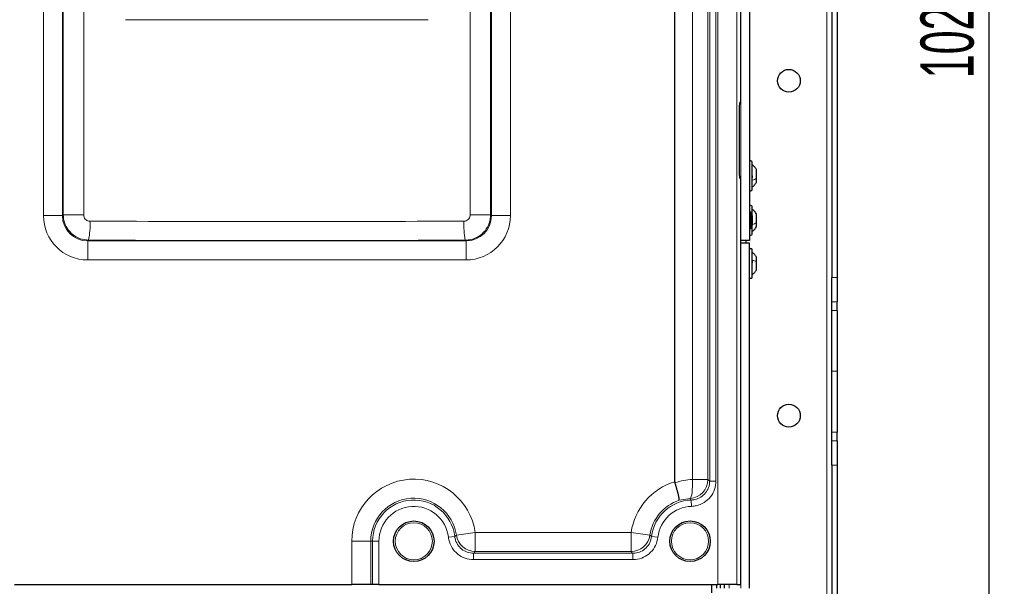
# Paper-space layout 'Blatt3' of a CAD drawing. Header units: millimetres. Extents: x 5 to 418, y 2 to 292.
# Tile 23 of 95: x 88 to 152, y 127 to 164. Entities that reach past the tile are written whole.
import ezdxf

# ---------------------------------------------------------------- set-up
doc = ezdxf.new("R2010")
doc.units = ezdxf.units.MM
doc.layers.add('SLD-0', color=7, linetype='Continuous')
doc.styles.add('SLDTEXTSTYLE0', font='TXT', dxfattribs={"width": 0.605})
doc.dimstyles.new('SLDDIMSTYLE1', dxfattribs={"dimtxt": 3.5, "dimasz": 3.302, "dimexe": 0, "dimexo": 0.0625, "dimgap": 0.875, "dimtad": 1, "dimdec": 0, "dimlfac": 6, "dimrnd": 1e-09, "dimzin": 12, "dimdsep": 46, "dimtxsty": 'SLDTEXTSTYLE0', "dimsah": 1, "dimcen": 0.09, "dimadec": 0, "dimazin": 3, "dimtfac": 1, "dimtofl": 0, "dimtmove": 0, "dimatfit": 3, "dimfxl": 1, "dimfrac": 2, "dimtolj": 1, "dimtzin": 12, "dimarcsym": 0})

# ---------------------------------------------------------------- blocks, each defined once
blk = doc.blocks.new('_D_16')
at = {"layer": 'SLD-0', "color": 7}
for p, q in [((140.708, 251.341), (152.375, 251.341)), ((151.375, 80.527), (151.375, 251.341)), ((124.53, 80.527), (152.375, 80.527))]:
    blk.add_line(p, q, dxfattribs=at)
for points in [[(151.375, 251.341), (150.867, 248.039), (151.883, 248.039)], [(151.375, 80.527), (151.883, 83.829), (150.867, 83.829)]]:
    blk.add_solid(points, dxfattribs=at)
at = {"layer": 'SLD-0', "color": 7, "insert": (146.863, 160.587), "char_height": 3.5, "attachment_point": 1, "rotation": 90, "style": 'SLDTEXTSTYLE0'}
blk.add_mtext('1025', dxfattribs=at)

psp = doc.layouts.new('Blatt3')

# ---------------------------------------------------------------- linework, layer by layer
at = {"color": 7, "linetype": 'Continuous', "lineweight": 18}
for p, q in [((140.7085, 251.3413), (140.7085, 92.1746)), ((133.5359, 127.3413), (133.5359, 213.3354)), ((134.7842, 213.3354), (134.7842, 127.3413)), ((131.8623, 134.2373), (131.8623, 211.4384)), ((132.8872, 211.4384), (132.8872, 134.2373)), ((132.9993, 134.1301), (132.9993, 211.5505)), ((133.4154, 211.5505), (133.4154, 134.1301)), ((135.0418, 149.9246), (135.0418, 209.9246)), ((89.1889, 151.5677), (89.1889, 201.4481)), ((90.4372, 201.4481), (90.4372, 151.5677)), ((90.4905, 151.621), (90.4905, 201.3949)), ((91.8341, 201.3949), (91.8341, 151.621)), ((117.2495, 151.621), (117.2495, 201.5079)), ((118.5931, 201.5079), (118.5931, 151.621)), ((118.6464, 151.5677), (118.6464, 201.5079)), ((119.8947, 201.5079), (119.8947, 151.5677)), ((90.4372, 151.5677), (89.1889, 151.5677)), ((90.4372, 151.5677), (90.4905, 151.621)), ((91.8341, 151.621), (90.4905, 151.621)), ((117.2495, 151.621), (118.5931, 151.621)), ((118.5931, 151.621), (118.6464, 151.5677)), ((118.6464, 151.5677), (119.8947, 151.5677)), ((92.1532, 149.955), (92.1016, 149.9034)), ((92.1016, 149.9034), (92.1016, 148.6551)), ((92.1016, 149.9034), (116.982, 149.9034)), ((116.982, 149.9034), (116.9304, 149.955)), ((116.982, 149.9034), (116.982, 148.6551)), ((135.0418, 127.0913), (135.0418, 149.7579)), ((116.982, 148.6551), (92.1016, 148.6551)), ((141.0418, 147.5117), (141.3751, 147.5117)), ((141.3751, 145.9018), (141.0418, 145.9018)), ((141.0418, 145.341), (141.3751, 145.341)), ((141.3751, 141.3413), (141.0418, 141.3413)), ((141.3751, 137.3416), (141.0418, 137.3416)), ((141.0418, 136.7807), (141.3751, 136.7807)), ((141.3751, 135.1708), (141.0418, 135.1708)), ((132.8872, 134.2373), (131.8623, 134.2373)), ((132.9993, 134.1301), (133.4154, 134.1301)), ((131.7114, 132.9911), (130.9923, 132.8642)), ((131.7901, 132.8825), (131.8032, 132.4666)), ((109.4627, 127.3413), (109.4627, 130.1746)), ((109.4627, 130.1746), (110.711, 130.1746)), ((110.711, 130.1746), (110.711, 127.3413)), ((110.8326, 130.1746), (110.711, 130.1746)), ((110.8326, 127.3413), (110.8326, 130.1746)), ((110.8326, 130.1746), (111.2487, 130.1746)), ((111.2487, 130.1746), (111.2487, 127.3413)), ((116.2328, 130.4878), (115.8195, 130.4397)), ((117.5796, 130.7537), (116.3439, 130.5765)), ((117.5796, 130.7537), (127.8374, 130.7537)), ((117.5796, 130.7537), (117.5796, 129.5054)), ((127.8374, 130.7537), (129.073, 130.5765)), ((127.8374, 130.7537), (127.8374, 129.5054)), ((129.1841, 130.4878), (129.5974, 130.4397)), ((127.8374, 129.5054), (117.5796, 129.5054)), ((117.4728, 129.3838), (127.9442, 129.3838)), ((117.4728, 129.3838), (117.4728, 128.9677)), ((127.9442, 128.9677), (117.4728, 128.9677)), ((127.9442, 129.3838), (127.9442, 128.9677)), ((134.2918, 127.0913), (134.2918, 127.3413))]:
    psp.add_line(p, q, dxfattribs=at)
at = {"color": 7, "linetype": 'Continuous', "lineweight": 25}
for p, q in [((141.0418, 217.6708), (141.0418, 147.5117)), ((141.3751, 217.6708), (141.3751, 147.5117)), ((135.0418, 159.0079), (135.0418, 213.593)), ((130.7085, 134.0833), (130.7085, 211.4279)), ((135.6251, 209.9246), (135.6251, 149.9246)), ((135.0418, 159.0079), (134.9807, 159.0079)), ((134.937, 158.1746), (134.937, 154.8413)), ((135.7918, 153.2746), (135.7918, 155.0746)), ((136.0835, 154.0171), (136.0835, 154.5871)), ((134.9807, 154.0079), (135.0418, 154.0079)), ((135.0418, 127.3413), (135.0418, 154.0079)), ((136.0835, 153.7621), (136.0835, 154.0171)), ((135.7085, 151.8021), (135.6251, 151.8021)), ((135.7085, 151.8021), (135.7085, 150.7138)), ((135.7918, 151.5699), (135.7918, 152.1579)), ((135.7918, 151.5816), (135.7918, 150.9343)), ((136.0835, 151.1004), (136.0835, 151.6704)), ((135.7918, 150.3579), (135.7918, 150.9343)), ((136.0835, 150.8454), (136.0835, 151.1004)), ((135.6251, 150.7138), (135.7085, 150.7138)), ((135.6251, 149.9246), (135.0418, 149.9246)), ((135.6251, 149.7579), (135.0418, 149.7579)), ((135.3751, 149.9246), (135.3751, 149.7579)), ((135.6251, 127.0913), (135.6251, 149.7579)), ((135.7918, 148.6762), (135.7918, 149.3246)), ((135.7918, 147.5246), (135.7918, 148.6762)), ((136.0835, 148.5399), (136.0835, 148.8371)), ((136.0841, 148.571), (136.0835, 148.571)), ((136.0835, 148.0121), (136.0835, 148.5399)), ((136.0835, 148.2782), (136.0841, 148.2782)), ((141.0418, 145.9018), (141.0418, 147.5117)), ((141.3751, 147.5117), (141.3751, 145.9018)), ((141.0418, 145.341), (141.0418, 145.9018)), ((141.3751, 145.341), (141.3751, 145.9018)), ((141.0418, 141.3413), (141.0418, 145.341)), ((141.3751, 145.341), (141.3751, 141.3413)), ((141.0418, 137.3416), (141.0418, 141.3413)), ((141.3751, 141.3413), (141.3751, 137.3416)), ((141.0418, 136.7807), (141.0418, 137.3416)), ((141.3751, 136.7807), (141.3751, 137.3416)), ((141.0418, 135.1708), (141.0418, 136.7807)), ((141.3751, 136.7807), (141.3751, 135.1708)), ((141.0418, 135.1708), (141.0418, 93.0079)), ((141.3751, 135.1708), (141.3751, 93.0079)), ((130.7085, 134.0833), (130.7182, 134.0191)), ((87.2876, 127.3413), (109.4627, 127.3413)), ((110.711, 127.3413), (109.4627, 127.3413)), ((110.8326, 127.3413), (110.711, 127.3413)), ((111.2487, 127.3413), (110.8326, 127.3413)), ((111.2487, 127.3413), (133.5359, 127.3413)), ((133.1251, 127.3413), (133.1251, 126.7913)), ((133.4585, 127.3413), (133.4585, 127.0913)), ((134.7842, 127.3413), (133.5359, 127.3413)), ((133.7085, 127.0913), (133.7085, 127.3413)), ((133.9585, 127.3413), (133.9585, 127.0913)), ((134.7842, 127.3413), (135.0418, 127.3413))]:
    psp.add_line(p, q, dxfattribs=at)
at = {"color": 7, "linetype": 'Continuous', "lineweight": 18, "flags": 128}
psp.add_lwpolyline([(131.7114, 132.9911), (131.7512, 133.0277), (131.7871, 133.1072), (131.8177, 133.2267), (131.8419, 133.3822), (131.859, 133.5679), (131.8682, 133.7774), (131.8693, 134.0032), (131.8623, 134.2373)], dxfattribs=at)
at = {"color": 7, "linetype": 'Continuous', "lineweight": 25}
for centre, radius in [((138.2085, 160.4246), 0.75), ((138.2085, 138.4246), 0.75), ((113.5418, 130.1746), 1.3333), ((131.7085, 130.1746), 1.3333)]:
    psp.add_circle(centre, radius, dxfattribs=at)
at = {"color": 7, "linetype": 'Continuous', "lineweight": 18}
for centre in [(113.5418, 130.1746), (131.7085, 130.1746)]:
    psp.add_circle(centre, 1.2195, dxfattribs=at)
at = {"color": 7, "linetype": 'Continuous', "lineweight": 25}
for centre, radius, start, end in [((135.7085, 155.0746), 0.0833, 0, 180), ((135.7085, 153.2746), 0.0833, 180, 360), ((135.7085, 152.1579), 0.0833, 0, 180), ((135.4585, 151.5816), 0.3333, 360, 41.409622), ((135.4585, 150.9343), 0.3333, 318.590378, 360), ((135.7085, 150.3579), 0.0833, 180, 360), ((135.7085, 149.3246), 0.0833, 0, 180), ((135.7085, 147.5246), 0.0833, 180, 360)]:
    psp.add_arc(centre, radius, start, end, dxfattribs=at)
at = {"color": 7, "linetype": 'Continuous', "lineweight": 18}
for centre, radius, start, end in [((87.4112, 150.9329), 4.8418, 348.347976, 3.201431), ((121.6724, 150.9329), 4.8418, 176.798569, 191.652024), ((113.5418, 130.1746), 4.0791, 8.16171, 180), ((131.8751, 130.1746), 4.0791, 106.619282, 171.83829), ((131.635, 134.241), 1.2523, 273.498304, 359.829138), ((113.5418, 130.1746), 2.8308, 8.16171, 180), ((113.5418, 130.1746), 2.7092, 6.638215, 180), ((131.8751, 130.1746), 2.8308, 108.172704, 171.83829), ((131.8751, 130.1746), 2.7092, 91.797726, 173.361785), ((113.5418, 130.1746), 2.2931, 6.638215, 180), ((131.8751, 130.1746), 2.2931, 91.797726, 173.361785), ((117.583, 130.7576), 1.2522, 188.315822, 269.845888), ((127.834, 130.7576), 1.2522, 270.154112, 351.684178)]:
    psp.add_arc(centre, radius, start, end, dxfattribs=at)
for centre, major_axis, ratio, start_param, end_param in [((104.5418, 173.1137), (166.6667, 0), 0.0521457, 4.6526266, 4.7721513), ((92.1096, 151.5757), (-2.0681, -2.0681), 0.9972647, 5.4991567, 7.0672139), ((92.1096, 151.5757), (1.1866, 1.1866), 0.9931952, 2.357564, 3.9256213), ((116.974, 151.5757), (-2.0681, 2.0681), 0.9972647, 2.357564, 3.9256213), ((116.974, 151.5757), (1.1866, -1.1866), 0.9931952, 5.4991567, 7.0672139), ((104.5418, 159.9794), (166.6667, 0), 0.0528008, 4.6385438, 4.7862341), ((104.5418, 158.7312), (167.9167, 0), 0.0524078, 4.6385438, 4.7862341)]:
    psp.add_ellipse(centre, major_axis=major_axis, ratio=ratio, start_param=start_param, end_param=end_param, dxfattribs=at)
at = {"color": 7, "linetype": 'Continuous', "lineweight": 25}
for centre, start_param, end_param in [((134.9807, 158.1746), 0, 1.5707963), ((134.9807, 154.8413), 1.5707963, 3.1415927)]:
    psp.add_ellipse(centre, major_axis=(0, 0.8333), ratio=0.0524078, start_param=start_param, end_param=end_param, dxfattribs=at)
for points, knots in [([(136.0835, 154.5871), (136.0441, 154.6489), (135.9652, 154.7726), (135.8496, 154.8628), (135.7918, 154.9079)], [0, 0, 0, 0, 0.4999999, 1, 1, 1, 1]), ([(135.7633, 154.2053), (135.7672, 154.2018), (135.775, 154.1949), (135.7842, 154.1759), (135.7903, 154.1521), (135.7925, 154.1253), (135.7904, 154.0998), (135.7843, 154.0792), (135.775, 154.0651), (135.7672, 154.0621), (135.7633, 154.0606)], [0, 0, 0, 0, 0.1251933, 0.2494385, 0.3742794, 0.4990244, 0.6238686, 0.7493688, 0.8744304, 1, 1, 1, 1]), ([(135.7918, 153.4413), (135.8496, 153.4864), (135.9652, 153.5766), (136.0441, 153.7003), (136.0835, 153.7621)], [0, 0, 0, 0, 0.5000001, 1, 1, 1, 1]), ([(136.0835, 151.6704), (136.0441, 151.7323), (135.9652, 151.8559), (135.8496, 151.9462), (135.7918, 151.9913)], [0, 0, 0, 0, 0.49999988, 1, 1, 1, 1]), ([(135.7633, 151.2886), (135.7672, 151.2851), (135.775, 151.2782), (135.7842, 151.2593), (135.7903, 151.2354), (135.7925, 151.2087), (135.7904, 151.1831), (135.7843, 151.1625), (135.775, 151.1484), (135.7672, 151.1454), (135.7633, 151.1439)], [0, 0, 0, 0, 0.1251933, 0.2494385, 0.3742794, 0.4990244, 0.6238686, 0.7493688, 0.8744304, 1, 1, 1, 1]), ([(135.7918, 150.5246), (135.8496, 150.5697), (135.9652, 150.66), (136.0441, 150.7836), (136.0835, 150.8454)], [0, 0, 0, 0, 0.5000001, 1, 1, 1, 1]), ([(136.0835, 148.8371), (136.0441, 148.8989), (135.9652, 149.0226), (135.8496, 149.1128), (135.7918, 149.1579)], [0, 0, 0, 0, 0.5, 1, 1, 1, 1]), ([(135.7633, 148.571), (135.7672, 148.5704), (135.775, 148.5691), (135.7842, 148.5574), (135.7903, 148.5388), (135.7925, 148.5144), (135.7904, 148.4877), (135.7842, 148.4627), (135.775, 148.4419), (135.7672, 148.4335), (135.7633, 148.4292)], [0, 0, 0, 0, 0.1252207, 0.2494814, 0.3743239, 0.4990613, 0.6238954, 0.7493873, 0.8744403, 1, 1, 1, 1]), ([(135.7918, 147.6913), (135.8496, 147.7364), (135.9652, 147.8266), (136.0441, 147.9503), (136.0835, 148.0121)], [0, 0, 0, 0, 0.5, 1, 1, 1, 1]), ([(130.9923, 132.8642), (130.9924, 132.8644), (130.9954, 132.8682), (130.9988, 132.8797), (130.9999, 132.9065), (130.9981, 132.9382), (130.9934, 132.9782), (130.9859, 133.0258), (130.9758, 133.0802), (130.9632, 133.1411), (130.9478, 133.2093), (130.93, 133.2833), (130.9101, 133.3622), (130.888, 133.4456), (130.8637, 133.5344), (130.8375, 133.6267), (130.8099, 133.7214), (130.7809, 133.8181), (130.7504, 133.9176), (130.729, 133.9852), (130.7182, 134.0191)], [0, 0, 0, 0, 0.0033362, 0.0828185, 0.1393264, 0.1962216, 0.2543399, 0.3128817, 0.3691667, 0.4258381, 0.4837306, 0.5420463, 0.5982773, 0.6548974, 0.712746, 0.7710197, 0.8272494, 0.8838698, 0.9417221, 1, 1, 1, 1])]:
    psp.add_open_spline(points, degree=3, knots=knots, dxfattribs=at)
at = {"color": 7, "linetype": 'Continuous', "lineweight": 18}
for points in [[(135.7918, 153.8946), (135.8496, 153.9118), (135.9652, 153.9463), (136.0441, 153.9935), (136.0835, 154.0171)], [(135.7918, 150.9779), (135.8496, 150.9951), (135.9652, 151.0296), (136.0441, 151.0768), (136.0835, 151.1004)], [(135.7918, 148.6296), (135.8496, 148.617), (135.9652, 148.5918), (136.0441, 148.5572), (136.0835, 148.5399)]]:
    psp.add_open_spline(points, degree=3, dxfattribs=at)
for points, knots in [([(92.1532, 149.955), (91.9662, 149.974), (91.5924, 150.0119), (91.0941, 150.3003), (90.7179, 150.7239), (90.5193, 151.1915), (90.4986, 151.4997), (90.4905, 151.621)], [0, 0, 0, 0, 0.2149899, 0.4298565, 0.6448936, 0.8602065, 1, 1, 1, 1]), ([(91.8341, 151.621), (91.836, 151.5906), (91.841, 151.5135), (91.8899, 151.3964), (91.9829, 151.2901), (92.1063, 151.2177), (92.1991, 151.2081), (92.2455, 151.2033)], [0, 0, 0, 0, 0.1403394, 0.3563153, 0.5715076, 0.7859165, 1, 1, 1, 1]), ([(116.8381, 151.2033), (116.8679, 151.2053), (116.944, 151.2106), (117.0597, 151.2604), (117.1646, 151.3549), (117.2358, 151.4802), (117.245, 151.574), (117.2495, 151.621)], [0, 0, 0, 0, 0.1377217, 0.3524744, 0.5678846, 0.7837748, 1, 1, 1, 1]), ([(118.5931, 151.621), (118.5743, 151.4335), (118.5366, 151.0584), (118.2479, 150.5586), (117.8237, 150.1817), (117.357, 149.9838), (117.0503, 149.9631), (116.9304, 149.955)], [0, 0, 0, 0, 0.2154015, 0.4307816, 0.6462584, 0.8616646, 1, 1, 1, 1]), ([(130.7182, 134.0191), (130.9035, 134.0752), (131.2776, 134.1884), (131.6661, 134.2209), (131.8623, 134.2373)], [0, 0, 0, 0, 0.4951496, 1, 1, 1, 1]), ([(131.7901, 132.8825), (131.8691, 132.8894), (132.0875, 132.9085), (132.4258, 133.0519), (132.745, 133.3342), (132.9429, 133.6929), (132.9973, 133.9723), (132.999, 134.1124), (132.9993, 134.1301)], [0, 0, 0, 0, 0.12393284, 0.34263231, 0.56138023, 0.78046796, 0.9721884, 1, 1, 1, 1]), ([(133.4154, 134.1301), (133.397, 133.9429), (133.3602, 133.5684), (133.0732, 133.0695), (132.6509, 132.6932), (132.1994, 132.5016), (131.9084, 132.4759), (131.8032, 132.4666)], [0, 0, 0, 0, 0.219195, 0.4384042, 0.6573016, 0.8760808, 1, 1, 1, 1]), ([(132.8872, 134.2373), (132.9008, 134.2245), (132.9381, 134.1891), (132.9755, 134.1531), (132.9993, 134.1301)], [0, 0, 0, 0, 0.36317253, 1, 1, 1, 1]), ([(131.7901, 132.8825), (131.7736, 132.9057), (131.7475, 132.9421), (131.721, 132.9781), (131.7114, 132.9911)], [0, 0, 0, 0, 0.6368217, 1, 1, 1, 1]), ([(117.4728, 128.9677), (117.2855, 128.9861), (116.9111, 129.0228), (116.4124, 129.3098), (116.0354, 129.7321), (115.8644, 130.1395), (115.8282, 130.3817), (115.8195, 130.4397)], [0, 0, 0, 0, 0.2319044, 0.46382176, 0.69545776, 0.92702451, 1, 1, 1, 1]), ([(116.2328, 130.4878), (116.2576, 130.5073), (116.2949, 130.5366), (116.3316, 130.5665), (116.3439, 130.5765)], [0, 0, 0, 0, 0.66386946, 1, 1, 1, 1]), ([(116.2328, 130.4878), (116.2393, 130.4442), (116.2663, 130.2626), (116.3944, 129.9568), (116.6771, 129.64), (117.0513, 129.4248), (117.3323, 129.3975), (117.4728, 129.3838)], [0, 0, 0, 0, 0.0730086, 0.3045928, 0.5361674, 0.7680387, 1, 1, 1, 1]), ([(127.9442, 129.3838), (127.9882, 129.3852), (128.1718, 129.391), (128.4903, 129.4829), (128.8377, 129.7271), (129.0946, 130.0739), (129.1543, 130.3498), (129.1841, 130.4878)], [0, 0, 0, 0, 0.0730087, 0.304593, 0.5361675, 0.7680387, 1, 1, 1, 1]), ([(129.5974, 130.4397), (129.5575, 130.2558), (129.4777, 129.8881), (129.135, 129.426), (128.672, 129.1003), (128.2475, 128.9776), (128.0028, 128.9696), (127.9442, 128.9677)], [0, 0, 0, 0, 0.2319044, 0.4638217, 0.6954575, 0.9270244, 1, 1, 1, 1]), ([(129.073, 130.5765), (129.0853, 130.5665), (129.1221, 130.5366), (129.1594, 130.5073), (129.1841, 130.4878)], [0, 0, 0, 0, 0.3361305, 1, 1, 1, 1]), ([(117.5796, 129.5054), (117.5678, 129.4918), (117.5325, 129.4513), (117.4966, 129.4107), (117.4728, 129.3838)], [0, 0, 0, 0, 0.3361257, 1, 1, 1, 1]), ([(127.9442, 129.3838), (127.9203, 129.4107), (127.8844, 129.4513), (127.8492, 129.4918), (127.8374, 129.5054)], [0, 0, 0, 0, 0.6638743, 1, 1, 1, 1])]:
    psp.add_open_spline(points, degree=3, knots=knots, dxfattribs=at)

# ---------------------------------------------------------------- dimensions: what is measured, and where the dimension line sits
at = {"layer": 'SLD-0', "color": 7}
dim = psp.add_linear_dim(base=(151.3751, 251.3413), p1=(124.5303, 80.5275), p2=(140.7085, 251.3413), angle=90, dimstyle='SLDDIMSTYLE1', dxfattribs=at)
dim.commit()
dim.dimension.update_dxf_attribs({"geometry": '_D_16', "text_midpoint": (151.3751, 165.9344), "dimtype": 160})

doc.saveas('drawing.dxf')
